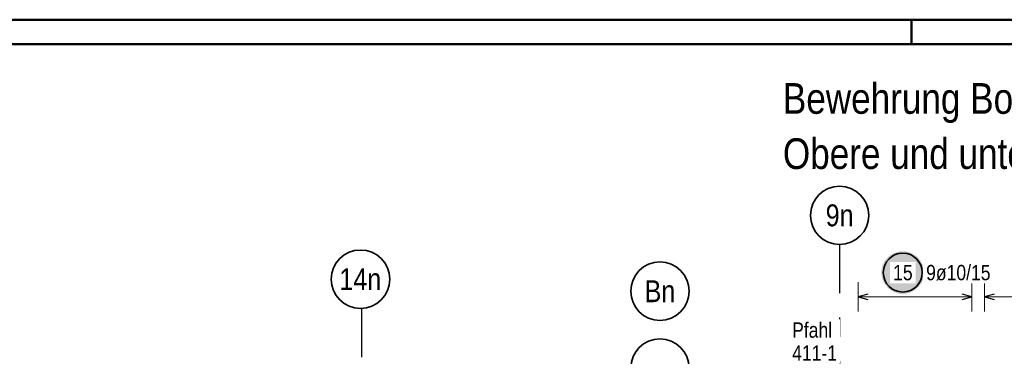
# Model space of a CAD drawing. Header units: millimetres. Extents: x -1.9 to 32.6, y 0 to 21.
# Tile 40 of 59: x 10.9 to 16, y 19.3 to 21. Entities that reach past the tile are written whole.
import ezdxf
from ezdxf.enums import TextEntityAlignment as Align

# ---------------------------------------------------------------- set-up
doc = ezdxf.new("R2010")
doc.units = ezdxf.units.MM
doc.linetypes.add('DASHDOTX2', pattern=[2, 1, -0.5, 0, -0.5])
doc.layers.add('Achsen', color=7, linetype='Continuous', lineweight=20)
doc.styles.add('Arial Narrow', font='ARIALN.TTF')

msp = doc.modelspace()

# ---------------------------------------------------------------- hatches: boundary and pattern name
at = {"layer": 'Achsen', "lineweight": 25, "true_color": 0xffffff}
msp.add_hatch(color=7, dxfattribs=at).paths.add_polyline_path([(15.539517, 19.725424), (15.53945, 19.729262), (15.539249, 19.733097), (15.538915, 19.736922), (15.538447, 19.740733), (15.537846, 19.744525), (15.537114, 19.748294), (15.53625, 19.752035), (15.535256, 19.755744), (15.534134, 19.759415), (15.532884, 19.763046), (15.531508, 19.76663), (15.530007, 19.770165), (15.528385, 19.773644), (15.526642, 19.777065), (15.52478, 19.780424), (15.522803, 19.783715), (15.520712, 19.786935), (15.518509, 19.79008), (15.516199, 19.793146), (15.513782, 19.79613), (15.511263, 19.799028), (15.508645, 19.801836), (15.50593, 19.804551), (15.503122, 19.807169), (15.500224, 19.809688), (15.49724, 19.812105), (15.494174, 19.814415), (15.491029, 19.816618), (15.487809, 19.818709), (15.484517, 19.820686), (15.481159, 19.822548), (15.477738, 19.824291), (15.474258, 19.825914), (15.470724, 19.827414), (15.46714, 19.82879), (15.463509, 19.83004), (15.459838, 19.831162), (15.456129, 19.832156), (15.452388, 19.83302), (15.448619, 19.833752), (15.444826, 19.834353), (15.441016, 19.834821), (15.437191, 19.835156), (15.433356, 19.835357), (15.429517, 19.835424), (15.425678, 19.835357), (15.421844, 19.835156), (15.418019, 19.834821), (15.414208, 19.834353), (15.410416, 19.833752), (15.406647, 19.83302), (15.402906, 19.832156), (15.399197, 19.831162), (15.395526, 19.83004), (15.391895, 19.82879), (15.388311, 19.827414), (15.384776, 19.825914), (15.381297, 19.824291), (15.377876, 19.822548), (15.374517, 19.820686), (15.371226, 19.818709), (15.368006, 19.816618), (15.364861, 19.814415), (15.361795, 19.812105), (15.358811, 19.809688), (15.355913, 19.807169), (15.353105, 19.804551), (15.35039, 19.801836), (15.347772, 19.799028), (15.345253, 19.79613), (15.342836, 19.793146), (15.340526, 19.79008), (15.338323, 19.786935), (15.336232, 19.783715), (15.334255, 19.780424), (15.332393, 19.777065), (15.33065, 19.773644), (15.329027, 19.770165), (15.327527, 19.76663), (15.326151, 19.763046), (15.324901, 19.759415), (15.323779, 19.755744), (15.322785, 19.752035), (15.321921, 19.748294), (15.321189, 19.744525), (15.320588, 19.740733), (15.32012, 19.736922), (15.319785, 19.733097), (15.319584, 19.729262), (15.319517, 19.725424), (15.319584, 19.721585), (15.319785, 19.71775), (15.32012, 19.713925), (15.320588, 19.710114), (15.321189, 19.706322), (15.321921, 19.702553), (15.322785, 19.698812), (15.323779, 19.695103), (15.324901, 19.691432), (15.326151, 19.687801), (15.327527, 19.684217), (15.329027, 19.680682), (15.33065, 19.677203), (15.332393, 19.673782), (15.334255, 19.670424), (15.336232, 19.667132), (15.338323, 19.663912), (15.340526, 19.660767), (15.342836, 19.657701), (15.345253, 19.654717), (15.347772, 19.651819), (15.35039, 19.649011), (15.353105, 19.646296), (15.355913, 19.643678), (15.358811, 19.641159), (15.361795, 19.638742), (15.364861, 19.636432), (15.368006, 19.634229), (15.371226, 19.632138), (15.374517, 19.630161), (15.377876, 19.628299), (15.381297, 19.626556), (15.384776, 19.624934), (15.388311, 19.623433), (15.391895, 19.622057), (15.395526, 19.620807), (15.399197, 19.619685), (15.402906, 19.618691), (15.406647, 19.617827), (15.410416, 19.617095), (15.414208, 19.616494), (15.418019, 19.616026), (15.421844, 19.615691), (15.425678, 19.615491), (15.429517, 19.615424), (15.433356, 19.615491), (15.437191, 19.615691), (15.441016, 19.616026), (15.444826, 19.616494), (15.448619, 19.617095), (15.452388, 19.617827), (15.456129, 19.618691), (15.459838, 19.619685), (15.463509, 19.620807), (15.46714, 19.622057), (15.470724, 19.623433), (15.474258, 19.624934), (15.477738, 19.626556), (15.481159, 19.628299), (15.484517, 19.630161), (15.487809, 19.632138), (15.491029, 19.634229), (15.494174, 19.636432), (15.49724, 19.638742), (15.500224, 19.641159), (15.503122, 19.643678), (15.50593, 19.646296), (15.508645, 19.649011), (15.511263, 19.651819), (15.513782, 19.654717), (15.516199, 19.657701), (15.518509, 19.660767), (15.520712, 19.663912), (15.522803, 19.667132), (15.52478, 19.670424), (15.526642, 19.673782), (15.528385, 19.677203), (15.530007, 19.680682), (15.531508, 19.684217), (15.532884, 19.687801), (15.534134, 19.691432), (15.535256, 19.695103), (15.53625, 19.698812), (15.537114, 19.702553), (15.537846, 19.706322), (15.538447, 19.710114), (15.538915, 19.713925), (15.539249, 19.71775)])

# ---------------------------------------------------------------- linework, layer by layer
at = {"color": 4, "linetype": 'Continuous', "lineweight": 50}
for p, q in [((29.725, 21.025), (0, 21.025)), ((15.475, 21.025), (15.475, 20.9)), ((29.6, 20.9), (0.5, 20.9))]:
    msp.add_line(p, q, dxfattribs=at)
at = {"layer": 'Achsen', "color": 3, "linetype": 'DASHDOTX2', "lineweight": 25, "ltscale": 0.25}
for p, q in [((15.104965, 19.869562), (15.104965, 10.31573)), ((12.647226, 19.541496), (12.647226, 10.31573))]:
    msp.add_line(p, q, dxfattribs=at)
at = {"layer": 'Achsen', "color": 5, "linetype": 'Continuous', "lineweight": 18, "ltscale": 2}
for p, q in [((15.199961, 19.675424), (15.199961, 19.525424)), ((15.784961, 19.525424), (15.784961, 19.675424)), ((15.849961, 19.675424), (15.849961, 19.525424)), ((15.784961, 19.600424), (15.199961, 19.600424)), ((21.562461, 19.600424), (15.849961, 19.600424))]:
    msp.add_line(p, q, dxfattribs=at)
at = {"layer": 'Achsen', "color": 3, "linetype": 'Continuous', "lineweight": 25, "ltscale": 2}
for p, q in [((15.249961, 19.613821), (15.199961, 19.600424)), ((15.199961, 19.600424), (15.249961, 19.587026)), ((15.784961, 19.600424), (15.734961, 19.613821)), ((15.734961, 19.587026), (15.784961, 19.600424)), ((15.899961, 19.613821), (15.849961, 19.600424)), ((15.849961, 19.600424), (15.899961, 19.587026))]:
    msp.add_line(p, q, dxfattribs=at)
at = {"layer": 'Achsen', "color": 2, "linetype": 'Continuous', "lineweight": 35}
for centre in [(15.104965, 20.019562), (12.642226, 19.691412), (14.181419, 19.630042), (14.181419, 19.235042)]:
    msp.add_circle(centre, 0.15, dxfattribs=at)
at = {"layer": 'Achsen', "color": 2, "linetype": 'Continuous', "lineweight": 35, "ltscale": 2}
msp.add_circle((15.429517, 19.725424), 0.1, dxfattribs=at)

# ---------------------------------------------------------------- texts
at = {"layer": 'Achsen', "color": 1, "lineweight": 70, "style": 'Arial Narrow'}
for s, p in [('Bewehrung Bodenplatte    M. 1:50', (14.813308, 20.541475)), ('Obere und untere Lage', (14.813308, 20.257975))]:
    msp.add_text(s, height=0.1575, dxfattribs=at).set_placement(p)
at = {"layer": 'Achsen', "color": 4, "lineweight": 50, "style": 'Arial Narrow'}
for s, p in [('9n', (15.104965, 20.019562)), ('14n', (12.641426, 19.691412)), ('Bn', (14.181419, 19.629628))]:
    msp.add_text(s, height=0.1125, dxfattribs=at).set_placement(p, align=Align.MIDDLE_CENTER)

# ---------------------------------------------------------------- next in the draw order: texts
at = {"color": 2, "lineweight": 35, "insert": (14.860719, 19.27251), "char_height": 0.07875, "attachment_point": 7, "line_spacing_factor": 0.9, "style": 'Arial Narrow', "bg_fill": 3, "box_fill_scale": 1.2, "bg_fill_color": 256, "bg_fill_true_color": 13158600, "bg_fill_transparency": 0}
msp.add_mtext('Pfahl{\\P}411-1', dxfattribs=at)
at = {"layer": 'Achsen', "color": 2, "lineweight": 35, "char_height": 0.07875, "attachment_point": 1, "line_spacing_factor": 0.9, "style": 'Arial Narrow', "bg_fill": 3, "box_fill_scale": 1.2, "bg_fill_color": 256, "bg_fill_true_color": 13158600, "bg_fill_transparency": 0}
for s, insert in [('15', (15.379905, 19.764799)), ('9ø10/15', (15.549517, 19.764799))]:
    msp.add_mtext(s, dxfattribs=dict(at, insert=insert))

doc.saveas('drawing.dxf')
